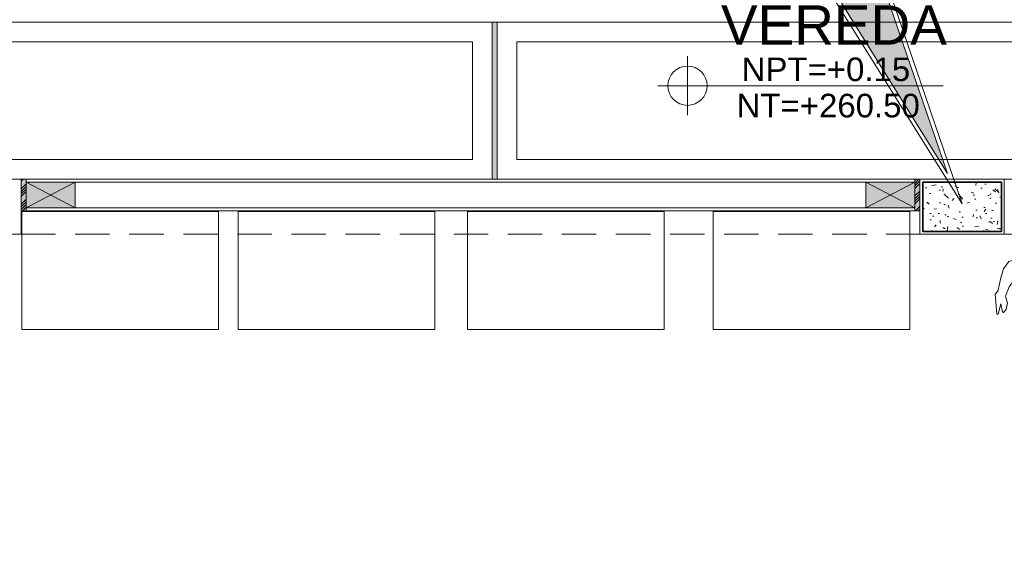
# Model space of a CAD drawing. Header units: millimetres. Extents: x -8931983 to 9630244, y 4 to 18563053.
# Tile 138 of 256: x 349104.38 to 349109.39, y 9281985.29 to 9281988.02. Entities that reach past the tile are written whole.
import ezdxf

# ---------------------------------------------------------------- set-up
doc = ezdxf.new("R2010")
doc.units = ezdxf.units.MM
doc.linetypes.add('CONTINUA', pattern=[0])
doc.linetypes.add('DASHED2', pattern=[0.375, 0.25, -0.125])
for name, color, linetype, lineweight in [('.', 7, 'Continuous', 0), ('0_PROYECCIONES 1', 1, 'DASHED2', 0), ('0_TARRAJEO', 32, 'Continuous', 0), ('COLUMNAS', 3, 'Continuous', 35), ('COLUMNETAS TOP', 253, 'Continuous', 0), ('G-ANNO-DIMS', 7, 'Continuous', 5), ('JUNTAS DE DILATACIÓN', 160, 'CONTINUA', 9), ('MURO', 133, 'Continuous', 15), ('TARRAJEO', 32, 'Continuous', 0), ('TEXTO AMBIENTES', 7, 'Continuous', 30), ('TRAZO', 2, 'Continuous', 5), ('vereda', 254, 'Continuous', 5)]:
    doc.layers.add(name, color=color, linetype=linetype, lineweight=lineweight)
for name, color, linetype, lineweight, true_color in [('0_COLUMNA ACHURADO', 250, 'Continuous', 0, 0x363636), ('0_TEXTURA PISOS', 252, 'Continuous', 0, 0x8c8c8c), ('LMOBILIARIO', 252, 'Continuous', 5, 0x898989)]:
    doc.layers.add(name, color=color, linetype=linetype, lineweight=lineweight, true_color=true_color)
doc.styles.add('Arial_1', font='arial.ttf', dxfattribs={"height": 0.15})

# ---------------------------------------------------------------- blocks, each defined once
blk = doc.blocks.new('junta vereda 0.8')
at = {"layer": '.', "true_color": 0x939598}
h = blk.add_hatch(color=252, dxfattribs=at)
h.dxf.hatch_style = 1
h.paths.add_polyline_path([(0.0127000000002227, 0), (-0.0127000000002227, 0), (-0.0127000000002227, 0.799999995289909), (0.0127000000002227, 0.799999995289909)])
at = {"layer": '0_TEXTURA PISOS'}
h = blk.add_hatch(dxfattribs=at)
h.set_pattern_fill('ANGLE', color=256, angle=180)
h.set_pattern_definition([(180, (5477.765441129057, 1211.768031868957), (-9e-16, -6.985), [5.08, -1.905]), (270, (5477.765441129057, 1211.768031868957), (6.985, -1.3e-15), [5.08, -1.905])])
h.paths.add_polyline_path([(0.0127000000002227, 0), (-0.0127000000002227, 0), (-0.0127000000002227, 0.799999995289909), (0.0127000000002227, 0.799999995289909)])
at = {"layer": 'vereda'}
blk.add_lwpolyline([(0.0127000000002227, 0), (-0.0127000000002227, 0), (-0.0127000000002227, 0.799999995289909), (0.0127000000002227, 0.799999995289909)], close=True, dxfattribs=at)
blk = doc.blocks.new('verda pg edf 04')
at = {"layer": 'vereda', "elevation": -20.54863760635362}
for points in [[(-10.78959999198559, 0.8150000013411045), (-7.789599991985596, 0.8150000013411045), (-7.789599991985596, 0.0150000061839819), (-10.78959999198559, 0.0150000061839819)], [(-7.764199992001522, 0.8150000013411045), (-4.764199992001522, 0.8150000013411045), (-4.764199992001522, 0.0150000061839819), (-7.764199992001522, 0.0150000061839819)], [(-10.68959999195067, 0.7150000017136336), (-7.889599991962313, 0.7150000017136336), (-7.889599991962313, 0.1150000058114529), (-10.68959999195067, 0.1150000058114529)], [(-7.664199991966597, 0.7150000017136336), (-4.864199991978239, 0.7150000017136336), (-4.864199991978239, 0.1150000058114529), (-7.664199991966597, 0.1150000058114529)]]:
    blk.add_lwpolyline(points, close=True, dxfattribs=at)
at = {"layer": 'vereda', "xscale": -1, "rotation": 180}
blk.add_blockref('junta vereda 0.8', (-7.776899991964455, 0.8149999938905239, -20.54863760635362), dxfattribs=at)
blk = doc.blocks.new('Cotas de elevación - M_Cota de elevación - Destino rellenado-517392-Nivel 1')
at = {"layer": 'G-ANNO-DIMS'}
for p, q in [((0, -0.0015), (0, 0.0015)), ((-0.0015, 0), (0.013, 0))]:
    blk.add_line(p, q, dxfattribs=at)
blk.add_circle((0, 0), 0.001, dxfattribs=at)
blk = doc.blocks.new('VEREDA EDF 04 PGG')
at = {"lineweight": 5}
blk.add_blockref('verda pg edf 04', (-1.215000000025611, -0.8150000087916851, 20.54863760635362), dxfattribs=at)
at = {"layer": 'TEXTO AMBIENTES', "xscale": 99.99999999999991, "yscale": 99.99999999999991, "zscale": 99.99999999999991}
blk.add_blockref('Cotas de elevación - M_Cota de elevación - Destino rellenado-517392-Nivel 1', (-8.011442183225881, -0.3236441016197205, 20.54863761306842), dxfattribs=at)
at = {"layer": 'TEXTO AMBIENTES', "insert": (-8.441465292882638, 0.085425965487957, 20.54863761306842), "char_height": 0.2, "width": 2.349898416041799, "attachment_point": 1, "style": 'Arial_1'}
blk.add_mtext('\\pxqc;VEREDA', dxfattribs=at)
at = {"layer": 'TEXTO AMBIENTES', "char_height": 0.12, "width": 0.9021418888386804, "attachment_point": 1, "line_spacing_factor": 0.9417779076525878, "style": 'Arial_1'}
for s, insert in [('NPT=+0.15', (-7.735722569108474, -0.1802478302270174, 20.54863761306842)), ('NT=+260.50', (-7.761544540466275, -0.3648690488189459, 20.54863761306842))]:
    blk.add_mtext(s, dxfattribs=dict(at, insert=insert))
blk = doc.blocks.new('dsfd')
at = {"layer": '.', "true_color": 0xffffff, "transparency": 33554687}
h = blk.add_hatch(color=7, dxfattribs=at)
h.dxf.hatch_style = 1
h.paths.add_polyline_path([(333301.0459723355, 9094259.161329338, 0.4142135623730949), (333300.8419723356, 9094259.365329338), (333299.478153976, 9094259.36532934), (333300.7642839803, 9094263.123035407), (333298.4322020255, 9094259.36532934), (333296.766371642, 9094259.365329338, 0.4142135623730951), (333296.5623716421, 9094259.161329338), (333296.5623716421, 9094258.427648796, 0.4142135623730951), (333296.766371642, 9094258.223648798), (333300.8419723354, 9094258.223648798, 0.4142135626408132), (333301.0459723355, 9094258.427648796)])
at = {"layer": 'TRAZO', "color": 242, "true_color": 0xcd2027}
for p, q in [((333298.3987322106, 9094259.41632934), (333296.7663716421, 9094259.41632934)), ((333300.8419723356, 9094259.41632934), (333299.5539163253, 9094259.41632934)), ((333296.5113716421, 9094259.161329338), (333296.5113716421, 9094258.427648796)), ((333301.0969723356, 9094258.427648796), (333301.0969723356, 9094259.161329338)), ((333296.7663716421, 9094258.223648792), (333300.8419723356, 9094258.223648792)), ((333296.7663716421, 9094258.172648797), (333300.8419723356, 9094258.172648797))]:
    blk.add_line(p, q, dxfattribs=at)
for points in [[(333299.5539163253, 9094259.41632934), (333300.9405419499, 9094263.493060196), (333298.3987322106, 9094259.41632934)], [(333300.8419723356, 9094259.36532934), (333299.478153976, 9094259.36532934), (333300.7642839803, 9094263.123035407), (333298.4322020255, 9094259.36532934), (333296.7663716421, 9094259.36532934)]]:
    blk.add_lwpolyline(points, dxfattribs=at)
for points in [[(333296.7663716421, 9094259.365329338, 0.4142135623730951), (333296.5623716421, 9094259.161329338), (333296.5623716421, 9094258.427648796, 0.4142135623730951), (333296.7663716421, 9094258.223648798)], [(333300.8419723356, 9094258.223648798, 0.4142135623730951), (333301.0459723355, 9094258.427648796), (333301.0459723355, 9094259.161329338, 0.4142135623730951), (333300.8419723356, 9094259.365329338)]]:
    blk.add_lwpolyline(points, format="xyb", dxfattribs=at)
for centre, start, end in [((333296.7663716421, 9094259.161329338), 90, 180), ((333300.8419723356, 9094259.161329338), 0, 90), ((333296.7663716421, 9094258.427648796), 180, 270), ((333300.8419723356, 9094258.427648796), 270, 0)]:
    blk.add_arc(centre, 0.255, start, end, dxfattribs=at)
blk = doc.blocks.new('columnas bloque talleres')
at = {"layer": '0_COLUMNA ACHURADO'}
h = blk.add_hatch(dxfattribs=at)
h.set_pattern_fill('AR-CONC', color=256, scale=0.00088, angle=90.00000000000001)
h.set_pattern_definition([(140, (-11259.96727228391, -3098.342211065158), (0.0140263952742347, 0.1603225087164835), [0.016764, -0.184404]), (85.00000000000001, (-11259.96727228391, -3098.342211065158), (-0.1681300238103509, -0.0310142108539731), [0.0134112, -0.1475237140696]), (190.4514447, (-11259.96610342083, -3098.328850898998), (-0.1541036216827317, 0.1293082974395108), [0.014247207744, -0.156719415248]), (136.1842, (-11260.01197628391, -3098.342211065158), (0.0369972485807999, 0.2385495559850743), [0.025146, -0.2766059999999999]), (186.63555761, (-11260.0088932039, -3098.322331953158), (-0.2177349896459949, 0.2089156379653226), [0.0213708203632, -0.2350793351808]), (81.18415117, (-11260.01197628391, -3098.342211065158), (-0.2177349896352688, 0.2089156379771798), [0.0201167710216, -0.2212845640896]), (111, (-11260.00080028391, -3098.319859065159), (0.0899933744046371, 0.1334206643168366), [0.016764, -0.184404]), (56.00000000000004, (-11260.00080028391, -3098.319859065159), (-0.1620854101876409, 0.0543857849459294), [0.0134112, -0.1475232]), (161.451445, (-11259.99330083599, -3098.30874067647), (-0.0720920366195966, 0.1878064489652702), [0.014247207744, -0.1567191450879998]), (127.5, (-11259.96727228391, -3098.342211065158), (-0.0744084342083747, 0.0027179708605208), [0, -0.14573504, 0, -0.1497584, 0, -0.148082]), (97.49999999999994, (-11259.96727228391, -3098.342211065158), (-0.0881589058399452, 0.0588013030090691), [0, -0.08538464, 0, -0.14238224, 0, -0.0564388]), (57.50000000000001, (-11259.96727228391, -3098.392056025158), (0.0050412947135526, 0.1193197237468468), [0, -0.05588, 0, -0.1743456, 0, -0.2313432]), (47.5, (-11259.96727228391, -3098.414408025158), (-0.0223753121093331, 0.1303536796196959), [0, -0.072644, 0, -0.11578336, 0, -0.1642872])])
h.paths.add_polyline_path([(-5.599999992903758, 3.2540865e-09), (-5.199999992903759, 3.2540856e-09), (-5.199999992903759, -0.2499999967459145), (-5.599999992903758, -0.2499999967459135)])
at = {"layer": '0_TARRAJEO', "lineweight": 0}
for points, elevation in [([(-10.81499999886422, -0.6149999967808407), (-10.81499999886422, 0.0150000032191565), (-10.18499999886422, 0.015000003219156), (-10.18499999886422, -0.2649999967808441), (-10.53499999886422, -0.2649999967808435), (-10.53499999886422, -0.6149999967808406)], -1.6302693e-09), ([(-5.614999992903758, 0.0150000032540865), (-5.184999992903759, 0.0150000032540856), (-5.184999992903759, -0.2649999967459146), (-5.614999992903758, -0.2649999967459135)], -2.4126621e-09)]:
    blk.add_lwpolyline(points, close=True, dxfattribs=dict(at, elevation=elevation))
at = {"layer": 'COLUMNAS', "color": 6, "elevation": -2.4126621e-09}
blk.add_lwpolyline([(-5.599999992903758, 3.2540865e-09), (-5.199999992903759, 3.2540856e-09), (-5.199999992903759, -0.2499999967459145), (-5.599999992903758, -0.2499999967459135)], close=True, dxfattribs=at)
blk = doc.blocks.new('maniquii')
at = {"layer": 'LMOBILIARIO', "linetype": 'ByBlock', "lineweight": 0}
for p, q in [((-0.3058384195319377, 0.3023303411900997), (-0.2168384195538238, 0.3563303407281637)), ((-0.2168384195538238, 0.3563303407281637), (-0.1528384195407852, 0.397330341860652)), ((-0.1528384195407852, 0.397330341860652), (-0.0768384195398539, 0.3883303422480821)), ((-0.0998384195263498, 0.3573303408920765), (-0.1218384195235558, 0.3533303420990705)), ((-0.1218384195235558, 0.3533303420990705), (-0.1058384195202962, 0.3473303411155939)), ((-0.0698384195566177, 0.3243303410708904), (-0.0998384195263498, 0.3573303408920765)), ((-0.0768384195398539, 0.3883303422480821), (-0.0578384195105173, 0.3303303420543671)), ((-0.0408384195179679, 0.2953303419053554), (-0.0198384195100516, 0.3953303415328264)), ((-0.0198384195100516, 0.3953303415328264), (-0.006838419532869, 0.3993303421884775)), ((-0.006838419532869, 0.3993303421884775), (0.0111615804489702, 0.3863303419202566)), ((0.0111615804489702, 0.3863303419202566), (0.0391615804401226, 0.3313303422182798)), ((-0.1688384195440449, 0.3213303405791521), (-0.278838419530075, 0.2243303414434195)), ((-0.1528384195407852, 0.3183303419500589), (-0.1688384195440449, 0.3213303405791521)), ((-0.109838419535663, 0.326330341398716), (-0.1528384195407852, 0.3183303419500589)), ((-0.0974935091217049, 0.3346176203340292), (-0.109838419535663, 0.326330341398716)), ((-0.1058384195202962, 0.3473303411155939), (-0.0974935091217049, 0.3346176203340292)), ((-0.0578384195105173, 0.3303303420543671), (-0.0698384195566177, 0.3243303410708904)), ((0.0391615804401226, 0.3313303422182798), (0.0401615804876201, 0.2813303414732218)), ((0.1701615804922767, 0.2943303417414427), (0.1761615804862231, 0.3253303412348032)), ((0.1761615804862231, 0.3253303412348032), (0.1901615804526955, 0.3403303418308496)), ((0.1901615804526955, 0.3403303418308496), (0.1951615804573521, 0.3383303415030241)), ((0.1951615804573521, 0.3383303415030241), (0.2039103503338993, 0.2965430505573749)), ((0.2039103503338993, 0.2965430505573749), (0.2171615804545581, 0.3493303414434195)), ((0.2171615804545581, 0.3493303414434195), (0.2231615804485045, 0.3493303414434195)), ((0.2231615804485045, 0.3493303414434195), (0.232161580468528, 0.2473303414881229)), ((-0.2068384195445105, 0.2433303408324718), (-0.1948384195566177, 0.251330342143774)), ((-0.1948384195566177, 0.251330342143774), (-0.1738384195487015, 0.2443303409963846)), ((-0.1738384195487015, 0.2443303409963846), (-0.1268384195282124, 0.2523303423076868)), ((-0.1268384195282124, 0.2523303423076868), (-0.0718384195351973, 0.2823303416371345)), ((-0.0718384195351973, 0.2823303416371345), (-0.0408384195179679, 0.2953303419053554)), ((0.0401615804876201, 0.2813303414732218), (0.0611615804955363, 0.2543303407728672)), ((0.0611615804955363, 0.2543303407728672), (0.0761615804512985, 0.209330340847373)), ((0.1611615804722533, 0.2103303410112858), (0.1791615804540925, 0.2573303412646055)), ((0.1791615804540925, 0.2573303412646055), (0.1701615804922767, 0.2943303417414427)), ((-0.278838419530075, 0.2243303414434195), (-0.2838384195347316, 0.2143303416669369)), ((-0.2838384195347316, 0.2143303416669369), (-0.2468384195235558, 0.1743303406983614)), ((-0.2308384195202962, 0.1983303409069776), (-0.2068384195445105, 0.2433303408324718)), ((-0.1278384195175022, 0.184330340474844), (-0.1218384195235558, 0.2103303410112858)), ((-0.1218384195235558, 0.2103303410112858), (-0.0758384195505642, 0.234330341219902)), ((-0.0758384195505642, 0.234330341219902), (-0.0548384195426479, 0.2073303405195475)), ((-0.0548384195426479, 0.2073303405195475), (-0.0218384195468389, 0.201330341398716)), ((-0.0218384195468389, 0.201330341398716), (0.0001615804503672, 0.1513303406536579)), ((0.0761615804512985, 0.209330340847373), (0.0791615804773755, 0.1813303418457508)), ((0.1351615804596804, 0.1763303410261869), (0.1611615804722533, 0.2103303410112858)), ((0.2181615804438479, 0.2323303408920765), (0.2011615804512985, 0.1583303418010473)), ((0.232161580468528, 0.2473303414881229), (0.2181615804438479, 0.2323303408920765)), ((-0.2468384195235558, 0.1743303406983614), (-0.2308384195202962, 0.1983303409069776)), ((-0.1818384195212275, 0.1403303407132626), (-0.1658384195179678, 0.172330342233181)), ((-0.1658384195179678, 0.172330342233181), (-0.1278384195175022, 0.184330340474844)), ((0.0001615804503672, 0.1513303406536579), (-0.0088384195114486, 0.0913303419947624)), ((0.0791615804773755, 0.1813303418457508), (0.1121615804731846, 0.1583303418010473)), ((0.1121615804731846, 0.1583303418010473), (0.1351615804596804, 0.1763303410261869)), ((0.2011615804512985, 0.1583303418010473), (0.1891615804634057, 0.1193303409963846)), ((-0.1878384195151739, 0.0783303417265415), (-0.1818384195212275, 0.1403303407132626)), ((0.1891615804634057, 0.1193303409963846), (0.1631615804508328, 0.0813303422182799)), ((-0.2918384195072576, 0.0083303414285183), (-0.3078384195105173, 0.0833303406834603)), ((-0.1708384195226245, 0.0213303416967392), (-0.1878384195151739, 0.0783303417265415)), ((-0.0058384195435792, 0.0603303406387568), (-0.0258384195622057, 0.0143303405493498)), ((-0.0088384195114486, 0.0913303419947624), (-0.0058384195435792, 0.0603303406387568)), ((0.1111615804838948, 0.0573303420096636), (0.0681615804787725, -0.0006696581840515)), ((0.1381615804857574, 0.0753303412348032), (0.1111615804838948, 0.0573303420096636)), ((0.1631615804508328, 0.0813303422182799), (0.1381615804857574, 0.0753303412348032)), ((-0.248838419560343, -0.0346696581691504), (-0.2918384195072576, 0.0083303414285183)), ((-0.1258384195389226, 0.0023303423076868), (-0.1708384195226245, 0.0213303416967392)), ((-0.0718384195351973, 0.001330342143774), (-0.1258384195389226, 0.0023303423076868)), ((-0.0258384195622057, 0.0143303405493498), (-0.0718384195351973, 0.001330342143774)), ((-0.2178384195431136, -0.077669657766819), (-0.248838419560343, -0.0346696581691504)), ((-0.0798384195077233, -0.031669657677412), (-0.1048384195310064, -0.0626696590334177)), ((-0.0608384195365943, -0.031669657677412), (-0.0798384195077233, -0.031669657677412)), ((-0.0278384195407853, -0.0336696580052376), (-0.0608384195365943, -0.031669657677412)), ((0.0121615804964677, -0.0286696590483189), (-0.0278384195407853, -0.0336696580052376)), ((0.0331615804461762, -0.0246696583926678), (0.0121615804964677, -0.0286696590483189)), ((0.0681615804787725, -0.0006696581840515), (0.0331615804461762, -0.0246696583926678)), ((-0.1728384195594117, -0.1206696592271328), (-0.2178384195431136, -0.077669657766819)), ((-0.1048384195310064, -0.0626696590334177), (-0.1478384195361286, -0.1176696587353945)), ((-0.1478384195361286, -0.1176696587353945), (-0.1728384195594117, -0.1206696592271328))]:
    blk.add_line(p, q, dxfattribs=at)
at = {"layer": 'LMOBILIARIO', "lineweight": 0}
for centre, radius, start, end in [((-0.2956911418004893, 0.2436797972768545), 0.0595218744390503, 99.8157172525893, 201.7722843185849), ((0.8709586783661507, 0.5268735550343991), 1.259481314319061, 194.0269798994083, 200.6196952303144)]:
    blk.add_arc(centre, radius, start, end, dxfattribs=at)
blk = doc.blocks.new('bloque pg edf 04')
at = {"layer": '.', "true_color": 0xadddf7, "transparency": 33554572}
h = blk.add_hatch(color=141, dxfattribs=at)
h.dxf.hatch_style = 1
h.paths.add_polyline_path([(-10.17499999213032, 35.1300000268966), (-10.1999999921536, 35.1300000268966), (-10.1999999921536, 34.97000002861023), (-10.17499999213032, 34.97000002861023)])
h = blk.add_hatch(color=141, dxfattribs=at)
h.dxf.hatch_style = 1
h.paths.add_polyline_path([(-5.629999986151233, 35.13000003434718), (-5.654999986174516, 35.13000003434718), (-5.654999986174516, 34.97000003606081), (-5.629999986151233, 34.97000003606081)])
at = {"layer": 'COLUMNETAS TOP', "true_color": 0xc0c0c0}
for points in [[(-10.17499999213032, 35.11500002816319), (-9.924999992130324, 35.11500002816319), (-9.924999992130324, 34.98500002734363), (-10.17499999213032, 34.98500002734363)], [(-5.654999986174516, 35.11500003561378), (-5.904999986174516, 35.11500003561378), (-5.904999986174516, 34.98500003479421), (-5.654999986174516, 34.98500003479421)]]:
    blk.add_hatch(color=9, dxfattribs=at).paths.add_polyline_path(points)
at = {"layer": 'JUNTAS DE DILATACIÓN'}
h = blk.add_hatch(dxfattribs=at)
h.set_pattern_fill('ANSI34', color=256, scale=0.0029, angle=0.0939636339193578)
h.set_pattern_definition([(45.09396363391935, (-5596.845869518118, -1498.011894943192), (-0.0391281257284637, 0.0389999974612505), []), (45.09396363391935, (-5596.832848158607, -1498.011873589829), (-0.0391281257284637, 0.0389999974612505), []), (45.09396363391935, (-5596.819826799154, -1498.011852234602), (-0.0391281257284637, 0.0389999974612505), []), (45.09396363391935, (-5596.806805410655, -1498.011830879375), (-0.0391281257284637, 0.0389999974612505), [])])
h.paths.add_polyline_path([(-10.1999999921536, 35.1300000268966), (-10.17499999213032, 35.1300000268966), (-10.17499999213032, 34.97000002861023), (-10.1999999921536, 34.97000002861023)])
h = blk.add_hatch(dxfattribs=at)
h.set_pattern_fill('ANSI34', color=256, scale=0.0029, angle=0.0939636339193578)
h.set_pattern_definition([(45.09396363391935, (-5592.575869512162, -1498.011894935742), (-0.0391281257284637, 0.0389999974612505), []), (45.09396363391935, (-5592.562848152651, -1498.011873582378), (-0.0391281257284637, 0.0389999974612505), []), (45.09396363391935, (-5592.54982679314, -1498.011852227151), (-0.0391281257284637, 0.0389999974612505), []), (45.09396363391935, (-5592.5368054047, -1498.011830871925), (-0.0391281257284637, 0.0389999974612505), [])])
h.paths.add_polyline_path([(-5.629999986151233, 35.13000003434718), (-5.654999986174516, 35.13000003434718), (-5.654999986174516, 34.97000003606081), (-5.629999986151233, 34.97000003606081)])
at = {"layer": '0_PROYECCIONES 1', "ltscale": 0.7, "elevation": 2075.301937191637}
blk.add_lwpolyline([(-0.6299999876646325, 34.85000002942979), (-0.6299999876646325, 35.1300000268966), (-10.1999999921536, 35.13000002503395), (-10.1999999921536, 34.85000002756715)], close=True, dxfattribs=at)
at = {"layer": 'COLUMNETAS TOP'}
for p, q in [((-9.924999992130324, 35.11500002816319, 20.54863760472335), (-10.1749999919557, 34.98500002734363, 20.54863760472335)), ((-10.17499999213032, 35.11500002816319, 20.54863760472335), (-9.924999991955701, 34.98500002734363, 20.54863760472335)), ((-5.904999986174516, 35.11500003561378, 41.09727520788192), (-5.654999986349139, 34.98500003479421, 41.09727520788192)), ((-5.654999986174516, 35.11500003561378, 41.09727520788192), (-5.904999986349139, 34.98500003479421, 41.09727520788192))]:
    blk.add_line(p, q, dxfattribs=at)
for points, elevation in [([(-10.17499999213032, 35.11500002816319), (-9.924999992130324, 35.11500002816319), (-9.924999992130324, 34.98500002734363), (-10.17499999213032, 34.98500002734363)], 20.54863760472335), ([(-5.654999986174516, 35.11500003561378), (-5.904999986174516, 35.11500003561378), (-5.904999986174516, 34.98500003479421), (-5.654999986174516, 34.98500003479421)], 41.09727520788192)]:
    blk.add_lwpolyline(points, close=True, dxfattribs=dict(at, elevation=elevation))
at = {"layer": 'JUNTAS DE DILATACIÓN'}
for points, elevation in [([(-10.1999999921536, 35.1300000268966), (-10.17499999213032, 35.1300000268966), (-10.17499999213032, 34.97000002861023), (-10.1999999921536, 34.97000002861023)], 20.54863760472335), ([(-5.629999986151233, 35.13000003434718), (-5.654999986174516, 35.13000003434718), (-5.654999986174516, 34.97000003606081), (-5.629999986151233, 34.97000003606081)], 41.09727520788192)]:
    blk.add_lwpolyline(points, close=True, dxfattribs=dict(at, elevation=elevation))
at = {"layer": 'LMOBILIARIO', "lineweight": 0}
for points in [[(-10.19678254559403, 34.36599741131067), (-9.196782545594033, 34.36599741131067), (-9.196782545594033, 34.9659974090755), (-10.19678254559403, 34.9659974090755)], [(-9.096416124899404, 34.36599741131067), (-8.096416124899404, 34.36599741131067), (-8.096416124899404, 34.9659974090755), (-9.096416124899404, 34.9659974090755)], [(-7.929601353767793, 34.36599741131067), (-6.929601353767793, 34.36599741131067), (-6.929601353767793, 34.9659974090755), (-7.929601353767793, 34.9659974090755)], [(-6.680625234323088, 34.36599741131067), (-5.680625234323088, 34.36599741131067), (-5.680625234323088, 34.9659974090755), (-6.680625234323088, 34.9659974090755)]]:
    blk.add_lwpolyline(points, close=True, dxfattribs=at)
at = {"layer": 'MURO'}
for p, q in [((-5.904999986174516, 35.11500003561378, 41.09727520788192), (-9.924999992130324, 35.11500003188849, 20.54863760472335)), ((-5.904999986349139, 34.98500003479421, 41.09727520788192), (-9.924999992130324, 34.98500003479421, 20.54863760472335))]:
    blk.add_line(p, q, dxfattribs=at)
at = {"layer": 'TARRAJEO'}
for p, q in [((-5.654999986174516, 35.13000003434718, 41.09727520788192), (-10.17499999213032, 35.13000002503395, 20.54863760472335)), ((-5.654999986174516, 34.97000003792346, 41.09727520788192), (-10.17499999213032, 34.97000003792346, 20.54863760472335))]:
    blk.add_line(p, q, dxfattribs=at)
at = {"lineweight": 5, "rotation": 180}
blk.add_blockref('maniquii', (-5.014353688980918, 34.79292773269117), dxfattribs=at)
at = {"layer": 'vereda'}
blk.add_blockref('columnas bloque talleres', (-0.0149999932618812, 35.11500002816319, 20.54863760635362), dxfattribs=at)

msp = doc.modelspace()

# ---------------------------------------------------------------- linework, layer by layer
at = {"layer": 'TARRAJEO'}
msp.add_lwpolyline([(349103.7596656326, 9281987.204492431), (349114.5896656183, 9281987.204492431), (349114.5896656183, 9281952.07452054), (349103.7596656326, 9281952.07452054)], close=True, dxfattribs=at)

# ---------------------------------------------------------------- block references
at = {"extrusion": (-1.000103e-10, -0.0256361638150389, 0.9996713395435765), "xscale": -0.418244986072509, "yscale": 0.4182449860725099, "zscale": 0.4182449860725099, "rotation": 180}
msp.add_blockref('dsfd', (209707.6912203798, 13082620.2963072, -235859.3795822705), dxfattribs=at)
at = {"lineweight": 5}
msp.add_blockref('VEREDA EDF 04 PGG', (349115.7896656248, 9281988.004492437), dxfattribs=at)

# ---------------------------------------------------------------- next in the draw order: block references
msp.add_blockref('bloque pg edf 04', (349114.589665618, 9281952.074492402), dxfattribs=at)

doc.saveas('drawing.dxf')
